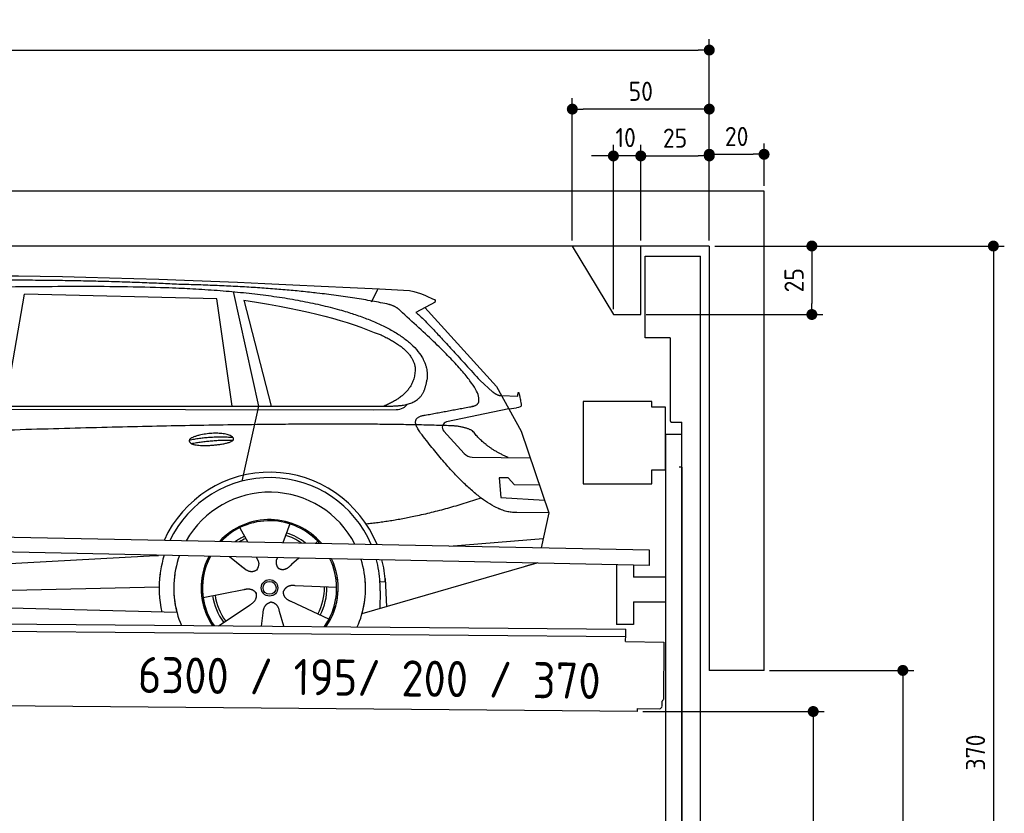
# Model space of a CAD drawing. Header units: millimetres. Extents: x -411 to 6777, y 0 to 6677.
# Tile 6 of 6: x 3183 to 6777, y 3778 to 6677. Entities that reach past the tile are written whole.
import ezdxf

# ---------------------------------------------------------------- set-up
doc = ezdxf.new("R2010")
doc.units = ezdxf.units.MM
doc.layers.add('4', color=3, linetype='Continuous')
for name, color, linetype, lineweight in [('car', 10, 'Continuous', 25), ('Freiraum', 7, 'Continuous', 25), ('Gebäude', 7, 'Continuous', 25), ('Logo', 7, 'Continuous', 25), ('Plattform', 7, 'Continuous', 25), ('Ständer vorne', 7, 'Continuous', 25), ('Tor', 200, 'Continuous', 25)]:
    doc.layers.add(name, color=color, linetype=linetype, lineweight=lineweight)
doc.styles.get("Standard").update_dxf_attribs({"font": 'ISOCP.SHX'})
doc.dimstyles.new('GEN-ISO', dxfattribs={"dimscale": 20, "dimtxt": 3.5, "dimasz": 2, "dimexe": 2, "dimexo": 1, "dimgap": 1.5, "dimtad": 1, "dimdec": 1, "dimlfac": 0.1, "dimdsep": 46, "dimtxsty": 'STANDARD', "dimblk": 'PUNKT', "dimcen": 2, "dimclrd": 256, "dimclre": 256, "dimclrt": 2, "dimadec": 0, "dimazin": 0, "dimtp": 0.1, "dimtm": 0.1, "dimtfac": 0.71, "dimtdec": 1, "dimtmove": 2, "dimatfit": 3, "dimldrblk": 'PUNKT', "dimfxl": 2, "dimtolj": 1, "dimarcsym": 0})

# ---------------------------------------------------------------- blocks, each defined once
blk = doc.blocks.new('PUNKT')
at = {"layer": '4', "color": 0, "linetype": 'ByBlock'}
blk.add_line((-0.5, 0), (-1, 0), dxfattribs=at)
at = {"layer": '4', "color": 0, "linetype": 'ByBlock', "const_width": 0.5}
blk.add_lwpolyline([(-0.25, 0, 1), (0.25, 0, 1)], format="xyb", close=True, dxfattribs=at)
blk = doc.blocks.new('*D270')
at = {"layer": '4', "lineweight": -2, "transparency": 16777216}
for p, q in [((5720, 5850), (6776.9, 5850)), ((6736.9, 5810), (6736.9, 2190)), ((6295.4, 2150), (6776.9, 2150))]:
    blk.add_line(p, q, dxfattribs=at)
at = {"layer": 'Defpoints', "color": 0, "transparency": 16777216}
for p in [(5700, 5850), (6275.4, 2150), (6736.9, 2150)]:
    blk.add_point(p, dxfattribs=at)
at = {"layer": '4', "lineweight": -2, "transparency": 16777216, "xscale": 40, "yscale": 40, "zscale": 40}
for p, rotation in [((6736.9, 5850), 90), ((6736.9, 2150), 270)]:
    blk.add_blockref('PUNKT', p, dxfattribs=dict(at, rotation=rotation))
at = {"layer": '4', "color": 2, "transparency": 16777216, "insert": (6671.9, 4000), "char_height": 70, "attachment_point": 5, "rotation": 90}
blk.add_mtext('370', dxfattribs=at)
blk = doc.blocks.new('*D272')
at = {"layer": '4', "lineweight": -2, "transparency": 16777216}
for p, q in [((5920, 4300), (6446.5, 4300)), ((6406.5, 4260), (6406.5, 2190)), ((6295.4, 2150), (6446.5, 2150))]:
    blk.add_line(p, q, dxfattribs=at)
at = {"layer": 'Defpoints', "color": 0, "transparency": 16777216}
for p in [(5900, 4300), (6275.4, 2150), (6406.5, 2150)]:
    blk.add_point(p, dxfattribs=at)
at = {"layer": '4', "lineweight": -2, "transparency": 16777216, "xscale": 40, "yscale": 40, "zscale": 40}
for p, rotation in [((6406.5, 4300), 90), ((6406.5, 2150), 270)]:
    blk.add_blockref('PUNKT', p, dxfattribs=dict(at, rotation=rotation))
at = {"layer": '4', "color": 2, "transparency": 16777216, "insert": (6341.5, 3225), "char_height": 70, "attachment_point": 5, "rotation": 90}
blk.add_mtext('H2', dxfattribs=at)
blk = doc.blocks.new('*D273')
at = {"layer": '4', "lineweight": -2, "transparency": 16777216}
for p, q in [((200, 5870.9), (200, 6605.8)), ((5700, 6070.9), (5700, 6605.8)), ((240, 6565.8), (5660, 6565.8))]:
    blk.add_line(p, q, dxfattribs=at)
at = {"layer": 'Defpoints', "color": 0, "transparency": 16777216}
for p in [(5700, 6565.8), (5700, 6050.9), (200, 5850.9)]:
    blk.add_point(p, dxfattribs=at)
at = {"layer": '4', "lineweight": -2, "transparency": 16777216, "xscale": 40, "yscale": 40, "zscale": 40, "rotation": 180}
blk.add_blockref('PUNKT', (200, 6565.8), dxfattribs=at)
at = {"layer": '4', "lineweight": -2, "transparency": 16777216, "xscale": 40, "yscale": 40, "zscale": 40}
blk.add_blockref('PUNKT', (5700, 6565.8), dxfattribs=at)
at = {"layer": '4', "color": 2, "transparency": 16777216, "insert": (2950, 6630.8), "char_height": 70, "attachment_point": 5}
blk.add_mtext('550', dxfattribs=at)
blk = doc.blocks.new('*D274')
at = {"layer": '4', "lineweight": -2, "transparency": 16777216}
for p, q in [((5457.5, 4150), (6119.3, 4150)), ((6079.3, 4110), (6079.3, 2190)), ((6099.3, 2150), (6119.3, 2150))]:
    blk.add_line(p, q, dxfattribs=at)
at = {"layer": 'Defpoints', "color": 0, "transparency": 16777216}
for p in [(5437.5, 4150), (6079.3, 2150), (6079.3, 2150)]:
    blk.add_point(p, dxfattribs=at)
at = {"layer": '4', "lineweight": -2, "transparency": 16777216, "xscale": 40, "yscale": 40, "zscale": 40}
for p, rotation in [((6079.3, 4150), 90), ((6079.3, 2150), 270)]:
    blk.add_blockref('PUNKT', p, dxfattribs=dict(at, rotation=rotation))
at = {"layer": '4', "color": 2, "transparency": 16777216, "insert": (6004.7, 3059.2), "char_height": 70, "attachment_point": 5, "rotation": 90}
blk.add_mtext('200', dxfattribs=at)
blk = doc.blocks.new('*D275')
at = {"layer": '4', "lineweight": -2, "transparency": 16777216}
for p, q in [((5450, 6021.3), (5450, 6219.1)), ((5700, 6020.9), (5700, 6219.1)), ((5490, 6179.1), (5660, 6179.1))]:
    blk.add_line(p, q, dxfattribs=at)
at = {"layer": 'Defpoints', "color": 0, "transparency": 16777216}
for p in [(5700, 6179.1), (5450, 6001.3), (5700, 6000.9)]:
    blk.add_point(p, dxfattribs=at)
at = {"layer": '4', "lineweight": -2, "transparency": 16777216, "xscale": 40, "yscale": 40, "zscale": 40, "rotation": 180}
blk.add_blockref('PUNKT', (5450, 6179.1), dxfattribs=at)
at = {"layer": '4', "lineweight": -2, "transparency": 16777216, "xscale": 40, "yscale": 40, "zscale": 40}
blk.add_blockref('PUNKT', (5700, 6179.1), dxfattribs=at)
at = {"layer": '4', "color": 2, "transparency": 16777216, "insert": (5575, 6244.2), "char_height": 70, "attachment_point": 5}
blk.add_mtext('25', dxfattribs=at)
blk = doc.blocks.new('*D276')
at = {"layer": '4', "lineweight": -2, "transparency": 16777216}
for p, q in [((5200, 5870), (5200, 6390.1)), ((5700, 5870), (5700, 6390.1)), ((5660, 6350.1), (5240, 6350.1))]:
    blk.add_line(p, q, dxfattribs=at)
at = {"layer": 'Defpoints', "color": 0, "transparency": 16777216}
for p in [(5200, 6350.1), (5200, 5850), (5700, 5850)]:
    blk.add_point(p, dxfattribs=at)
at = {"layer": '4', "lineweight": -2, "transparency": 16777216, "xscale": 40, "yscale": 40, "zscale": 40, "rotation": 180}
blk.add_blockref('PUNKT', (5200, 6350.1), dxfattribs=at)
at = {"layer": '4', "lineweight": -2, "transparency": 16777216, "xscale": 40, "yscale": 40, "zscale": 40}
blk.add_blockref('PUNKT', (5700, 6350.1), dxfattribs=at)
at = {"layer": '4', "color": 2, "transparency": 16777216, "insert": (5450, 6415.1), "char_height": 70, "attachment_point": 5}
blk.add_mtext('50', dxfattribs=at)
blk = doc.blocks.new('*D277')
at = {"layer": '4', "lineweight": -2, "transparency": 16777216}
for p, q in [((5720, 5850), (6114.4, 5850)), ((6074.4, 5810), (6074.4, 5640)), ((5470, 5600), (6114.4, 5600))]:
    blk.add_line(p, q, dxfattribs=at)
at = {"layer": 'Defpoints', "color": 0, "transparency": 16777216}
for p in [(5700, 5850), (5450, 5600), (6074.4, 5600)]:
    blk.add_point(p, dxfattribs=at)
at = {"layer": '4', "lineweight": -2, "transparency": 16777216, "xscale": 40, "yscale": 40, "zscale": 40}
for p, rotation in [((6074.4, 5850), 90), ((6074.4, 5600), 270)]:
    blk.add_blockref('PUNKT', p, dxfattribs=dict(at, rotation=rotation))
at = {"layer": '4', "color": 2, "transparency": 16777216, "insert": (6009.4, 5725), "char_height": 70, "attachment_point": 5, "rotation": 90}
blk.add_mtext('25', dxfattribs=at)
blk = doc.blocks.new('*D278')
at = {"layer": '4', "lineweight": -2, "transparency": 16777216}
for p, q in [((5350, 5620), (5350, 6219.1)), ((5450, 5870), (5450, 6219.1)), ((5310, 6179.1), (5270, 6179.1)), ((5450, 6179.1), (5350, 6179.1)), ((5490, 6179.1), (5530, 6179.1))]:
    blk.add_line(p, q, dxfattribs=at)
at = {"layer": 'Defpoints', "color": 0, "transparency": 16777216}
for p in [(5350, 6179.1), (5450, 5850), (5350, 5600)]:
    blk.add_point(p, dxfattribs=at)
at = {"layer": '4', "lineweight": -2, "transparency": 16777216, "xscale": 40, "yscale": 40, "zscale": 40}
blk.add_blockref('PUNKT', (5350, 6179.1), dxfattribs=at)
at = {"layer": '4', "lineweight": -2, "transparency": 16777216, "xscale": 40, "yscale": 40, "zscale": 40, "rotation": 180}
blk.add_blockref('PUNKT', (5450, 6179.1), dxfattribs=at)
at = {"layer": '4', "color": 2, "transparency": 16777216, "insert": (5394.7, 6246.1), "char_height": 70, "attachment_point": 5}
blk.add_mtext('10', dxfattribs=at)
blk = doc.blocks.new('Car')
at = {"layer": 'car'}
for p, q in [((3910.2, 5719.5), (4006.8, 5302.1)), ((4415.5, 5686.7), (4439.3, 5734.2)), ((3081.3, 5293.1), (3148.4, 5702.9)), ((3850.1, 5693), (3148.4, 5702.9)), ((3909.6, 5301.1), (3850.1, 5693)), ((3949.7, 5688.8), (4052.8, 5302.5)), ((4647, 5688.1), (4576.9, 5648.9)), ((4610.2, 5667.5), (4874.5, 5381.6)), ((4814.2, 5402.7), (4859.8, 5362.8)), ((4874.5, 5381.6), (4965.2, 5219.4)), ((4892.4, 5349.6), (4952.6, 5347.5)), ((1782.6, 5271.7), (4425.8, 5292.7)), ((1829.5, 5281), (4481.3, 5306.7)), ((4006.8, 5302.1), (3948.5, 5027.9)), ((4425.8, 5292.7), (4508.7, 5294.1)), ((4919.8, 5300.5), (4693.4, 5250.6)), ((4919.8, 5300.5), (4947.5, 5304.5)), ((4683.1, 5217.5), (4758.1, 5136.3)), ((4965.2, 5219.4), (5069.5, 4921.8)), ((4787.3, 5123.4), (4999.1, 5122.6)), ((4919.8, 5048.5), (4887.2, 5048.5)), ((4887.2, 5048.5), (4894, 4977.1)), ((4943.6, 5022.7), (4919.8, 5048.5)), ((5034.1, 5022.7), (4943.6, 5022.7)), ((4894, 4977.1), (5053.1, 4968.5)), ((5069.5, 4921.8), (4952.6, 4922.2)), ((5069.5, 4921.8), (5042.9, 4793.9)), ((3942.4, 4857.6), (3971.9, 4805.4)), ((4124.5, 4873), (4099.6, 4804)), ((4706.9, 4797.5), (5050.1, 4828.4)), ((3970.6, 4807.8), (3971.9, 4805.4)), ((4226.7, 4811.2), (4218.9, 4802.7)), ((1744.8, 4631.9), (3613.8, 4751.2)), ((3613.8, 4751.2), (3646.3, 4753.2)), ((3905.7, 4751.6), (3957.3, 4711.5)), ((3905.9, 4751.6), (3966.6, 4704.4)), ((4003, 4750.5), (4009.1, 4739.5)), ((4080.1, 4749.6), (4076.3, 4739.2)), ((4158.8, 4748.6), (4132.1, 4724.6)), ((5027, 4738.4), (4390.9, 4547)), ((5031.6, 4739.8), (4987.9, 4726.7)), ((4474.1, 4677.1), (4480.7, 4574)), ((1764.6, 4580), (3650, 4638.6)), ((4297.6, 4642.7), (4146.2, 4647.7)), ((4474.9, 4665.1), (4455.6, 4663.9)), ((3810.5, 4601.5), (3958.8, 4631.8)), ((4456.4, 4631.4), (4455.3, 4566.4)), ((1666.2, 4581.7), (3715.1, 4547)), ((3867.6, 4498.9), (3982.1, 4576.5)), ((4270.4, 4526.5), (4132.6, 4589.2)), ((4024.7, 4499), (4030.2, 4547.4)), ((4105.5, 4499), (4090, 4552.5))]:
    blk.add_line(p, q, dxfattribs=at)
for radius in [30.1, 23.6]:
    blk.add_circle((4052.6, 4638.8), radius, dxfattribs=at)
for centre, radius, start, end in [((4697.8, 5231), 20, 102.4358, 222.7473), ((4787.5, 5163.4), 40, 222.7473, 269.7861), ((4053, 4638.2), 422.7, 22.5487, 156.2143), ((4053, 4638.2), 403.4, 23.7263, 155.0367), ((4053, 4638.2), 350, 27.7494, 151.0136), ((4053, 4638.2), 250, 41.078, 137.685), ((4053, 4638.2), 250, 41.078, 137.685), ((4053, 4638.2), 250, 41.078, 137.685), ((4052.6, 4638.8), 245, 41.9641, 136.7989), ((4052.6, 4638.8), 209.6, 116.262, 127.1225), ((4052.6, 4638.8), 200.6, 116.1152, 123.6695), ((4052.6, 4638.8), 200.6, 55.0934, 73.5463), ((4052.6, 4638.8), 209.6, 51.6404, 73.3995), ((4052.6, 4638.8), 245, 41.9641, 44.7348), ((4053, 4638.2), 422.7, 164.0109, 164.2126), ((4053, 4638.2), 422.7, 164.0109, 164.2126), ((4053, 4638.2), 403.4, 163.2593, 179.9464), ((4053, 4638.2), 403.4, 163.2593, 179.9464), ((4053, 4638.2), 350, 160.7243, 195.1055), ((4053, 4638.2), 350, 160.7243, 195.1055), ((4053, 4638.2), 250, 152.8016, 213.8648), ((4053, 4638.2), 250, 152.8016, 213.4506), ((4053, 4638.2), 250, 152.8016, 213.4506), ((4052.6, 4638.8), 245, 152.3519, 188.7348), ((4052.6, 4638.8), 245, 152.3519, 188.7348), ((4053, 4638.2), 250, 326.1848, 25.8498), ((4053, 4638.2), 250, 326.1848, 25.8498), ((4052.6, 4638.8), 245, 0.9266, 26.2995), ((4053, 4638.2), 350, 344.8945, 17.9271), ((4053, 4638.2), 350, 344.8945, 17.9271), ((4053, 4638.2), 403.4, 3.6504, 15.3921), ((4053, 4638.2), 403.4, 3.6504, 15.3921), ((4053, 4638.2), 422.7, 3.6504, 14.6404), ((4053, 4638.2), 422.7, 3.6504, 14.6404), ((4053, 4638.2), 403.4, 173.0827, 193.1146), ((4053, 4638.2), 350, 172.1254, 203.4635), ((4053, 4638.2), 250, 169.2195, 213.8648), ((4052.6, 4638.8), 245, 169.1336, 214.8006), ((4052.6, 4638.8), 245, 325.2489, 9.5178), ((4053, 4638.2), 250, 326.1848, 9.4319), ((4053, 4638.2), 350, 336.586, 6.526), ((4053, 4638.2), 403.4, 359.0315, 5.5686), ((4052.6, 4638.8), 200.6, 332.1152, 1.5463), ((4052.6, 4638.8), 209.6, 332.262, 1.3995), ((4053, 4638.2), 422.7, 3.6504, 3.7403), ((4052.6, 4638.8), 209.6, 188.262, 217.3995), ((4052.6, 4638.8), 200.6, 188.1152, 217.5463)]:
    blk.add_arc(centre, radius, start, end, dxfattribs=at)
for points, degree in [([(2208.3, 5722.9), (2495.3, 5787.1), (3380.5, 5781.9), (4553, 5729.4)], 3), ([(3703, 5744.3), (3354.7, 5760.5), (2738.8, 5750.1)], 2), ([(4478.6, 5678.3), (4177.5, 5738.2), (3703, 5744.3)], 2), ([(4553, 5729.4), (4599.8, 5720.4), (4608.7, 5712.2), (4646.2, 5696.7)], 3), ([(3949.7, 5688.8), (4204.2, 5652.2), (4317.7, 5617.6), (4451, 5566.1)], 3), ([(4647, 5688.1), (4648.7, 5689.7), (4649.3, 5692.8), (4648.7, 5695.6), (4646.2, 5696.7)], 4), ([(4528.3, 5648), (4510.2, 5669.7), (4478.6, 5678.3)], 2), ([(4793.2, 5310), (4882.4, 5338.8), (4528.3, 5648)], 2), ([(4576.9, 5648.9), (4584.7, 5653.3), (4814.2, 5402.7)], 2), ([(4451, 5566.1), (4565.5, 5515.1), (4576.3, 5450.1)], 2), ([(4576.3, 5450.1), (4581.9, 5355.6), (4464.6, 5306.5)], 2), ([(4481.3, 5306.7), (4531.4, 5307.2), (4604.3, 5312.5), (4612.1, 5359.4), (4620.3, 5402.6)], 4), ([(4859.8, 5362.8), (4868.1, 5355.6), (4881.4, 5348), (4890.5, 5348), (4892.4, 5349.6)], 4), ([(4952.6, 5347.5), (4953.8, 5386.4), (4965.2, 5312.2)], 2), ([(4579.9, 5327.2), (4579.9, 5327.3), (4580, 5327.3), (4580.1, 5327.3)], 3), ([(4508.7, 5294.1), (4528, 5294.9), (4542.7, 5304), (4549.9, 5314.3)], 3), ([(4965.2, 5312.2), (4965.4, 5308.5), (4959.9, 5306.8), (4947.5, 5304.5)], 3), ([(4599, 5209.2), (4554.7, 5267.5), (4614.6, 5274.7)], 2), ([(4700.6, 5237), (3823.9, 5257.4), (1391.9, 5122.9)], 2), ([(4788.4, 5219.4), (4751, 5237.5), (4700.6, 5237)], 2), ([(4919.8, 5122.9), (4834.2, 5158), (4788.4, 5219.4)], 2), ([(3755.1, 5176.2), (3830.6, 5193.1), (3914.1, 5187.3)], 2), ([(3762.3, 5163.4), (3836.3, 5178), (3914.2, 5177.3)], 2), ([(4952.6, 4922.2), (4826.9, 4914), (4599, 5209.2)], 2), ([(4820.7, 4973.6), (4596, 4896.1), (4403.2, 4874.9)], 2), ([(3957.5, 4711.5), (3981, 4689.8), (4004.2, 4703.4)], 2), ([(4146.2, 4647.7), (4114.5, 4651.4), (4103.7, 4626.8)], 2), ([(3958.8, 4631.8), (3989.5, 4640.8), (4004.3, 4618.4)], 2), ([(3982.1, 4576.5), (4010, 4592.2), (4004.3, 4618.4)], 2), ([(4132.6, 4589.2), (4102.5, 4600), (4103.7, 4626.8)], 2), ([(4030.2, 4547.4), (4031.1, 4579.4), (4057, 4586.5)], 2), ([(4090, 4552.5), (4083.8, 4583.8), (4057, 4586.5)], 2)]:
    blk.add_open_spline(points, degree=degree, dxfattribs=at)
for points, degree, knots in [([(2378, 5710.7), (2404.5, 5713), (2544, 5716.1), (3565.2, 5745.6), (4185.4, 5744.9), (4642.4, 5576.4), (4620.3, 5402.6)], 4, [0.0821318, 0.0821318, 0.0821318, 0.0821318, 0.0821318, 0.258851, 0.508851, 1, 1, 1, 1, 1]), ([(4614.6, 5274.7), (4781.2, 5307.3), (4784, 5307.9), (4792.3, 5309.8), (4793.2, 5310)], 1, [0.1611508, 0.1611508, 1, 1.0196119, 1.078724, 1.0847856, 1.0847856]), ([(3762.3, 5163.4), (3738.8, 5179.7), (3784.2, 5195.5), (3866.8, 5215.7), (3959.8, 5182.6), (3897.8, 5158.8), (3788.7, 5151.6), (3767.2, 5160.4), (3762.3, 5163.4)], 5, [0, 0, 0, 0, 0, 0, 0.300106, 0.500106, 0.700106, 1, 1, 1, 1, 1, 1]), ([(4009.1, 4739.5), (4010.8, 4735.4), (4011.8, 4731.5), (4012.2, 4727.6), (4012.9, 4719), (4010.2, 4710.9), (4004.2, 4703.4)], 3, [0.2167758, 0.2167758, 0.2167758, 0.2167758, 0.4600873, 0.4600873, 0.4600873, 1, 1, 1, 1]), ([(4076.3, 4739.2), (4075.8, 4736.1), (4075.6, 4733.1), (4075.7, 4730.1), (4076, 4727.3), (4076.8, 4721.6), (4078.9, 4716.2), (4082.5, 4711.7), (4087.4, 4708.8)], 4, [0.3191838, 0.3191838, 0.3191838, 0.3191838, 0.3191838, 0.5438253, 0.5438253, 0.5438253, 0.5438253, 1, 1, 1, 1, 1]), ([(4132.1, 4724.6), (4132.1, 4724.6), (4132.1, 4724.6), (4132.1, 4724.6), (4132.1, 4724.6), (4123.1, 4714.8), (4112.5, 4704.7), (4098.2, 4702.2), (4087.4, 4708.8)], 4, [-0.000003, -0.000003, -0.000003, -0.000003, -0.000003, 0, 0, 0, 0, 1, 1, 1, 1, 1])]:
    blk.add_open_spline(points, degree=degree, knots=knots, dxfattribs=at)
blk = doc.blocks.new('*D284')
at = {"layer": '4', "lineweight": -2, "transparency": 16777216}
for p, q in [((5700, 5870), (5700, 6225.1)), ((5900, 6070), (5900, 6225.1)), ((5740, 6185.1), (5860, 6185.1))]:
    blk.add_line(p, q, dxfattribs=at)
at = {"layer": 'Defpoints', "color": 0, "transparency": 16777216}
for p in [(5900, 6185.1), (5900, 6050), (5700, 5850)]:
    blk.add_point(p, dxfattribs=at)
at = {"layer": '4', "lineweight": -2, "transparency": 16777216, "xscale": 40, "yscale": 40, "zscale": 40, "rotation": 180}
blk.add_blockref('PUNKT', (5700, 6185.1), dxfattribs=at)
at = {"layer": '4', "lineweight": -2, "transparency": 16777216, "xscale": 40, "yscale": 40, "zscale": 40}
blk.add_blockref('PUNKT', (5900, 6185.1), dxfattribs=at)
at = {"layer": '4', "color": 2, "transparency": 16777216, "insert": (5800, 6250.1), "char_height": 70, "attachment_point": 5}
blk.add_mtext('20', dxfattribs=at)
blk = doc.blocks.new('Plattform OG 6200 550')
at = {"layer": 'Plattform'}
for p, q in [((5482.3, 4739.6), (348.5, 4842)), ((5481.2, 4683.6), (347.5, 4791)), ((5481.2, 4683.6), (5482.3, 4739.5)), ((5361.5, 4686.1), (5361.5, 4468.3)), ((5423.5, 4684.7), (5423.5, 4640.8)), ((5539.9, 4640.8), (5423.5, 4640.8)), ((5423.5, 4550.8), (5423.5, 4468.3)), ((5423.5, 4550.8), (5539.9, 4550.8)), ((440.2, 4493.6), (5395, 4450.4)), ((446, 4466.5), (5394.8, 4423.4)), ((5423.5, 4468.3), (5361.5, 4468.3)), ((5394.7, 4406.2), (5394.9, 4430.2)), ((5394.9, 4430.2), (5395, 4445.2)), ((5395, 4445.2), (5395, 4450.4)), ((5394.7, 4406.2), (5534.1, 4403)), ((5534.1, 4403), (5532.3, 4194)), ((5437.5, 4150), (372.6, 4194.2)), ((5527.6, 4170.1), (5527.8, 4188.2)), ((5437.5, 4150), (5437.5, 4160.8)), ((5437.5, 4160.8), (5517.5, 4160.1))]:
    blk.add_line(p, q, dxfattribs=at)
for centre, radius, start, end in [((5517.6, 4170.1), 10, 269.5, 359.5), ((5526.2, 4194.1), 6.08, 284.5689, 358.9086)]:
    blk.add_arc(centre, radius, start, end, dxfattribs=at)
blk = doc.blocks.new('Ständer vorne ab 340')
at = {"layer": 'Ständer vorne'}
for p, q in [((5240, 5282), (5240, 4982)), ((5490, 5282), (5240, 5282)), ((5490, 5262), (5490, 5282)), ((5540, 5262), (5490, 5262)), ((5540, 5032), (5540, 5262)), ((5540.2, 5162), (5539.8, 5162)), ((5540, 5162), (5540, 2150)), ((5600, 5162), (5540, 5162)), ((5600, 2148.7), (5600, 5162)), ((5490, 4982), (5490, 5032)), ((5490, 5032), (5540, 5032)), ((5240, 4982), (5490, 4982)), ((5540, 4877.4), (5540, 4878.4)), ((5511.2, 2145), (5511.2, 2137)), ((5595.1, 2145), (5511.2, 2145)), ((5511.2, 2137), (5600, 2137)), ((5600, 2137), (5600, 2140))]:
    blk.add_line(p, q, dxfattribs=at)
blk = doc.blocks.new('Gebäude_370_GT195')
at = {"layer": 'Freiraum'}
blk.add_lwpolyline([(5200, 5850), (5350, 5600), (5450, 5600), (5450, 5850)], dxfattribs=at)
at = {"layer": 'Gebäude'}
for p, q in [((5900, 6050), (0, 6050)), ((5900, 4300), (5900, 6050)), ((5700, 5850), (200, 5850)), ((5700, 5850), (5700, 4300)), ((5900, 4300), (5700, 4300))]:
    blk.add_line(p, q, dxfattribs=at)
blk = doc.blocks.new('Tor ab 370 Gebäude')
at = {"layer": 'Tor'}
for p, q in [((5465.6, 5514.5), (5465.6, 5813)), ((5465.6, 5813), (5668, 5813)), ((5668, 2137), (5668, 5813)), ((5557, 5514.5), (5465.6, 5514.5)), ((5557, 5514.5), (5557, 5213)), ((5562, 5207.1), (5600, 5207)), ((5600, 5042), (5600, 5207)), ((5600, 5042), (5590, 5042)), ((5600, 5042), (5600, 2137)), ((5600, 2137), (5600, 5042)), ((5668, 2137), (5600, 2137))]:
    blk.add_line(p, q, dxfattribs=at)
blk.add_arc((5563, 5213), 6, 180, 260.4059, dxfattribs=at)

msp = doc.modelspace()

# ---------------------------------------------------------------- block references
msp.add_blockref('Gebäude_370_GT195', (0, 0))
at = {"layer": 'car', "rotation": 359.4752422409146}
msp.add_blockref('Car', (0, 0), dxfattribs=at)
at = {"layer": 'Plattform'}
msp.add_blockref('Plattform OG 6200 550', (0, 0), dxfattribs=at)
at = {"layer": 'Ständer vorne'}
msp.add_blockref('Ständer vorne ab 340', (0, 0), dxfattribs=at)
at = {"layer": 'Tor', "linetype": 'ByBlock'}
msp.add_blockref('Tor ab 370 Gebäude', (0, 0), dxfattribs=at)

# ---------------------------------------------------------------- texts
at = {"layer": 'Logo'}
msp.add_text('6300 / 195/ 200 / 370', height=132, rotation=359.22619, dxfattribs=at).set_placement((3613.6, 4218.09))

# ---------------------------------------------------------------- dimensions: what is measured, and where the dimension line sits
at = {"layer": '4'}
for base, p1, p2, override, picture, middle in [((5700, 6565.8), (200, 5850.88), (5700, 6050.88), {"dimtdec": 3, "dimtolj": 0}, '*D273', (2950, 6630.8)), ((5200, 6350.12), (5700, 5850), (5200, 5850), {"dimtdec": 3, "dimtolj": 0}, '*D276', (5450, 6415.12)), ((5700, 6179.15), (5449.99, 6001.29), (5700, 6000.88), {"dimtdec": 3, "dimtolj": 0}, '*D275', (5575, 6244.16)), ((5900, 6185.09), (5700, 5850), (5900, 6050), {"dimtol": 0, "dimlim": 0, "dimtp": 0.1, "dimtm": 0.1, "dimtfac": 0.71, "dimtdec": 3, "dimtolj": 0, "dimtzin": 8}, '*D284', (5800, 6250.1))]:
    dim = msp.add_linear_dim(base=base, p1=p1, p2=p2, dimstyle='GEN-ISO', override=override, dxfattribs=at)
    dim.commit()
    dim.dimension.update_dxf_attribs({"geometry": picture, "text_midpoint": middle})
dim = msp.add_linear_dim(base=(5350, 6179.15), p1=(5449.99, 5850), p2=(5350, 5600), dimstyle='GEN-ISO', override={"dimtdec": 3, "dimtolj": 0}, dxfattribs=at)
dim.commit()
dim.dimension.update_dxf_attribs({"geometry": '*D278', "text_midpoint": (5394.75, 6246.13), "dimtype": 160})
for base, p2, override, picture, middle in [((6074.39, 5600), (5450, 5600), {"dimtdec": 3, "dimtolj": 0}, '*D277', (6009.39, 5725)), ((6736.86, 2150), (6275.45, 2150), {"dimdec": 0, "dimtdec": 3, "dimtolj": 0}, '*D270', (6671.86, 4000))]:
    dim = msp.add_linear_dim(base=base, p1=(5700, 5850), p2=p2, angle=90, dimstyle='GEN-ISO', override=override, dxfattribs=at)
    dim.commit()
    dim.dimension.update_dxf_attribs({"geometry": picture, "text_midpoint": middle})
dim = msp.add_linear_dim(base=(6406.55, 2150), p1=(5900, 4300), p2=(6275.45, 2150), angle=90, text='H2', dimstyle='GEN-ISO', override={"dimdec": 0, "dimtdec": 3, "dimtolj": 0}, dxfattribs=at)
dim.commit()
dim.dimension.update_dxf_attribs({"geometry": '*D272', "text_midpoint": (6341.54, 3225)})
dim = msp.add_linear_dim(base=(6079.31, 2150), p1=(5437.5, 4149.97), p2=(6079.31, 2150), angle=90, dimstyle='GEN-ISO', override={"dimtdec": 3, "dimtolj": 0}, dxfattribs=at)
dim.commit()
dim.dimension.update_dxf_attribs({"geometry": '*D274', "text_midpoint": (6004.71, 3059.23), "dimtype": 160})

doc.saveas('drawing.dxf')
